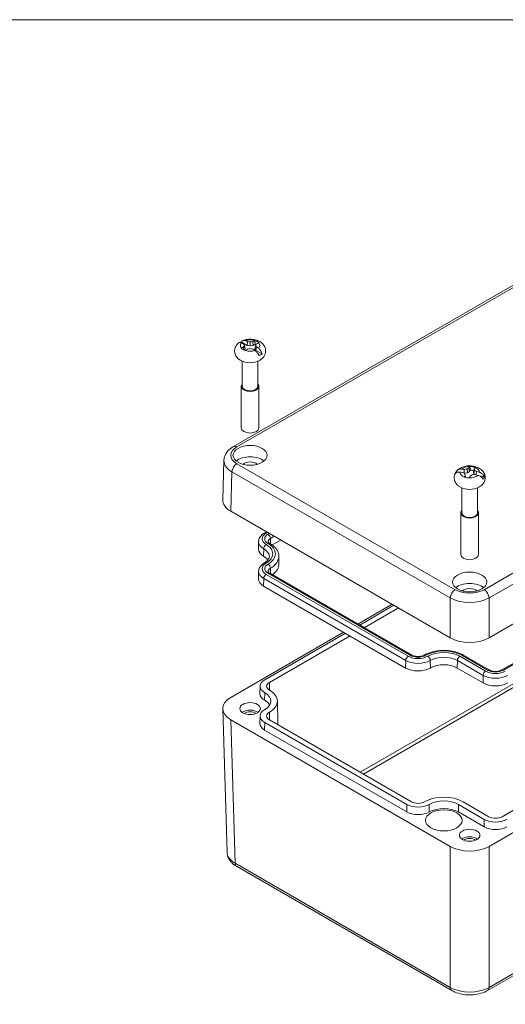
# Model space of a CAD drawing. Header units: millimetres. Extents: x 11 to 684, y 15 to 525.
# Tile 5 of 6: x 446 to 552, y 302 to 518. Entities that reach past the tile are written whole.
import ezdxf

# ---------------------------------------------------------------- set-up
doc = ezdxf.new("R2010")
doc.units = ezdxf.units.MM
doc.header["$LTSCALE"] = 2.5
for name, color, linetype, lineweight in [('Sketch Geometry (ANSI)', 7, 'Continuous', 9), ('Visible (ANSI)', 7, 'Continuous', 9), ('Visible Narrow (ANSI)', 7, 'Continuous', 9)]:
    doc.layers.add(name, color=color, linetype=linetype, lineweight=lineweight)

# ---------------------------------------------------------------- blocks, each defined once
blk = doc.blocks.new('Borders Default Border')
at = {"layer": 'Sketch Geometry (ANSI)', "flags": 128}
blk.add_lwpolyline([(8.89, 8.89), (8.89, 207.01), (270.51, 207.01), (270.51, 8.89), (8.89, 8.89)], dxfattribs=at)

msp = doc.modelspace()

# ---------------------------------------------------------------- linework, layer by layer
at = {"layer": 'Visible (ANSI)'}
for p, q in [((492.924, 423.96), (607.924, 490.355)), ((494.622, 446.914), (495.945, 446.15)), ((496.035, 446.985), (495.945, 446.15)), ((496.597, 446.893), (496.597, 446.013)), ((497.159, 446.985), (497.248, 446.15)), ((548.922, 382.04), (664.182, 448.585)), ((495.17, 445.837), (495.3, 445.091)), ((495.338, 445.075), (495.547, 445.407)), ((495.369, 446.184), (495.547, 445.407)), ((495.945, 446.15), (496.597, 446.013)), ((496.597, 446.013), (497.248, 446.15)), ((497.248, 446.15), (497.675, 446.396)), ((497.825, 446.184), (497.647, 445.407)), ((497.647, 445.407), (497.883, 445.031)), ((498.024, 445.837), (497.883, 445.031)), ((499.206, 444.267), (497.883, 445.031)), ((494.882, 442.674), (494.882, 437.177)), ((498.312, 442.674), (498.312, 437.177)), ((494.657, 437.177), (494.657, 428.057)), ((498.537, 437.177), (498.537, 428.057)), ((551.701, 375.011), (655.646, 435.023)), ((490.597, 412.311), (490.857, 420.915)), ((543.513, 418.975), (543.5, 418.136)), ((544.102, 419.049), (544.186, 418.181)), ((544.504, 419.28), (544.65, 418.479)), ((544.65, 418.479), (544.825, 418.812)), ((545.674, 419.074), (545.508, 418.328)), ((545.764, 418.757), (545.606, 417.932)), ((541.709, 418.439), (542.209, 418.351)), ((543.521, 418.126), (544.186, 418.181)), ((543.686, 417.726), (543.803, 417.189)), ((544.186, 418.181), (544.65, 418.479)), ((545.508, 418.328), (545.606, 417.932)), ((545.606, 417.932), (545.812, 417.825)), ((546.203, 418.502), (546.13, 417.756)), ((547.912, 417.349), (546.812, 417.543)), ((542.965, 414.913), (542.965, 409.416)), ((546.395, 414.913), (546.395, 409.416)), ((492.353, 409.802), (540.438, 382.04)), ((542.74, 409.416), (542.74, 400.296)), ((546.62, 409.416), (546.62, 400.296)), ((500.185, 405.28), (499.729, 405.017)), ((498.464, 403.164), (498.429, 401.521)), ((503.314, 403.474), (501.453, 402.399)), ((664.182, 402.881), (548.922, 336.336)), ((655.72, 402.866), (551.776, 342.854)), ((502.886, 399.916), (502.921, 398.273)), ((498.464, 396.632), (498.429, 394.989)), ((500.889, 396.24), (532.002, 378.277)), ((499.549, 393.4), (530.662, 375.437)), ((520.216, 385.082), (527.693, 389.399)), ((520.594, 384.863), (528.071, 389.18)), ((521.605, 384.279), (529.082, 388.596)), ((492.353, 368.995), (517.086, 383.275)), ((499.803, 372.86), (517.464, 383.056)), ((500.815, 372.276), (518.476, 382.473)), ((543.316, 378.277), (548.972, 375.011)), ((541.975, 375.437), (547.632, 372.171)), ((498.789, 371.47), (498.754, 369.837)), ((548.612, 304.763), (662.92, 370.759)), ((502.561, 368.222), (502.673, 363.01)), ((490.597, 366.486), (491.548, 335.02)), ((498.789, 364.938), (498.754, 363.305)), ((540.438, 336.336), (492.353, 364.097)), ((530.916, 345.536), (499.803, 363.499)), ((531.927, 346.12), (500.815, 364.083)), ((530.891, 343.888), (499.779, 361.851)), ((547.887, 342.27), (542.23, 345.536)), ((548.898, 342.854), (543.241, 346.12)), ((547.862, 340.622), (542.205, 343.888)), ((493.615, 331.975), (540.749, 304.763))]:
    msp.add_line(p, q, dxfattribs=at)
for centre, major_axis, ratio, start_param, end_param in [((496.597, 445.407), (3.273, 0), 0.5773503, 2.2186747, 2.3229799), ((498.029, 434.778), (-9.386, 12.019), 0.4683232, 5.5168566, 5.5598745), ((495.165, 433.124), (5.339, -14.285), 0.6688348, 2.5524337, 2.5954517), ((496.084, 433.06), (11.641, -9.948), 0.8562039, 2.1669644, 2.205938), ((497.109, 433.06), (11.641, 9.948), 0.8562039, 0.9356547, 0.9746283), ((498.029, 433.124), (5.339, 14.285), 0.6688348, 0.546141, 0.5891589), ((496.597, 446.098), (-2.173, 0), 0.5773503, 3.6482783, 4.2057033), ((495.165, 434.778), (-9.386, -12.019), 0.4683232, 3.8649034, 3.9079214), ((496.597, 446.098), (2.173, 0), 0.5773503, 3.6482783, 4.2057033), ((498.029, 433.124), (5.339, 14.285), 0.6688348, 0.7738583, 0.8168763), ((498.01, 434.172), (-5.218, 14.396), 0.1738002, 5.6335542, 5.6725278), ((498.01, 433.58), (0.859, 15.288), 0.3743118, 0.6229853, 0.6619589), ((495.165, 434.778), (-9.386, -12.019), 0.4683232, 4.0926208, 4.1356387), ((496.084, 434.692), (-13.716, -6.807), 0.6556923, 4.3622561, 4.4012297), ((497.109, 434.692), (-13.716, 6.807), 0.6556923, 5.0235482, 5.0625219), ((498.029, 434.778), (-9.386, 12.019), 0.4683232, 5.2891392, 5.3321572), ((496.597, 445.407), (2.024, 0), 0.5773503, 0.8704684, 1.0089682), ((495.184, 434.172), (-5.218, -14.396), 0.1738002, 3.7522501, 3.7912238), ((495.184, 433.58), (0.859, -15.288), 0.3743118, 2.4796337, 2.5186074), ((495.165, 433.124), (5.339, -14.285), 0.6688348, 2.3247164, 2.3677343), ((496.597, 444.06), (-2.95, 0), 0.5773503, 0.8301595, 2.3114332), ((496.597, 445.407), (-3.273, 0), 0.5773503, 2.2186747, 2.4937142), ((496.597, 437.177), (1.94, 0), 0.5773503, 2.655191, 6.769587), ((496.597, 437.177), (1.715, 0), 0.5773503, 3.1415927, 6.2831853), ((496.597, 428.057), (1.94, 0), 0.5773503, 3.1415927, 6.2831853), ((496.597, 419.599), (-3.698, 0), 0.5773503, 3.737508, 5.68727), ((496.597, 419.599), (-1.75, 0), 0.5773503, 3.6324753, 5.7923026), ((544.09, 405.071), (12.418, -8.852), 0.8695238, 2.1652277, 2.2082456), ((544.893, 405.256), (14.534, 4.818), 0.8962296, 1.3341854, 1.3731591), ((545.797, 405.534), (4.747, 14.558), 0.6382655, 0.5965261, 0.6354997), ((546.618, 405.85), (0.384, 15.245), 0.3343306, 0.4584164, 0.5014343), ((544.68, 418.337), (-2.173, 0), 0.5773503, 4.1382955, 4.6957205), ((544.68, 417.646), (2.024, 0), 0.5773503, 1.1050272, 1.4989854), ((542.742, 406.531), (-4.729, -14.498), 0.1338189, 3.6691027, 3.7121206), ((543.192, 405.992), (-0.959, -15.282), 0.2142296, 2.572714, 2.6116876), ((543.674, 405.47), (6.003, -14.087), 0.6978424, 2.3720115, 2.4109852), ((544.68, 417.646), (-3.273, 0), 0.5773503, 5.8502846, 6.1253241), ((545.27, 407.309), (-14.07, 5.882), 0.6690122, 5.1302484, 5.1732664), ((545.686, 406.76), (-9.961, 11.63), 0.4973308, 5.4209068, 5.4598805), ((544.68, 418.337), (2.173, 0), 0.5773503, 4.1382955, 4.6957205), ((546.618, 405.85), (0.384, 15.245), 0.3343306, 0.6861337, 0.7291517), ((546.168, 406.238), (-3.405, 14.929), 0.0137179, 5.5873819, 5.6263555), ((542.742, 406.531), (-4.729, -14.498), 0.1338189, 3.89682, 3.9398379), ((543.563, 406.696), (-8.894, -12.465), 0.4377539, 3.9988921, 4.0378657), ((544.467, 406.974), (-15.02, -2.976), 0.6957179, 4.4842524, 4.5232261), ((545.27, 407.309), (-14.07, 5.882), 0.6690122, 4.9025311, 4.945549), ((544.09, 405.071), (12.418, -8.852), 0.8695238, 1.9375103, 1.9805283), ((544.68, 417.646), (3.273, 0), 0.5773503, 5.8502846, 6.1253241), ((544.68, 416.299), (-2.95, 0), 0.5773503, 0.8301595, 2.3114332), ((496.598, 412.251), (-6.002, 0), 0.5771744, 6.2657373, 7.0684312), ((544.68, 409.416), (1.94, 0), 0.5773503, 2.655191, 6.769587), ((544.68, 409.416), (1.715, 0), 0.5773503, 3.1415926, 6.2831853), ((502.254, 401.493), (-3.825, 0), 0.5773503, 6.2708424, 7.0685835), ((496.597, 398.227), (4.175, 0), 0.5773503, 0.3696909, 0.7853982), ((544.68, 400.296), (1.94, 0), 0.5773503, 3.1415927, 6.2831853), ((496.597, 398.227), (6.325, 0), 0.5773503, 5.5928926, 6.2955282), ((502.254, 394.961), (-3.825, 0), 0.5773503, 6.2708424, 7.0685835), ((544.68, 391.839), (-3.698, 0), 0.5773503, 3.737508, 5.68727), ((544.68, 391.839), (-1.75, 0), 0.5773503, 3.6324753, 5.7923026), ((544.68, 384.491), (6, 0), 0.5775261, 3.9271431, 5.4976349), ((539.023, 373.733), (4.175, 0), 0.5773503, 0.7853982, 2.3561945), ((533.366, 376.999), (3.825, 0), 0.5773503, 3.9269908, 5.4977871), ((502.254, 371.445), (-3.465, 0), 0.5773503, 5.4977871, 7.0685835), ((502.254, 371.445), (-2.035, 0), 0.5773503, 5.4977871, 7.0685835), ((550.337, 373.733), (3.825, 0), 0.5773503, 3.9269908, 5.4977871), ((502.254, 369.812), (-3.5, 0), 0.5773503, 6.2708424, 7.0685835), ((496.597, 368.179), (4.535, 0), 0.5773503, 5.4977871, 7.0685835), ((496.597, 368.179), (5.965, 0), 0.5773503, 5.4977871, 7.0685835), ((496.598, 366.546), (-6.002, 0), 0.5771744, 5.4979394, 7.0684312), ((496.597, 366.546), (4.5, 0), 0.5773503, 0.3066632, 0.7853982), ((496.597, 364.913), (-2.25, 0), 0.5773503, 3.8212665, 5.6035115), ((496.597, 364.913), (-1.621, 0), 0.5773503, 3.7937488, 5.6310292), ((502.254, 364.913), (-3.465, 0), 0.5773503, 5.4977871, 7.0685835), ((502.254, 364.913), (-2.035, 0), 0.5773503, 5.4977871, 7.0685835), ((502.254, 363.28), (-3.5, 0), 0.5773503, 6.2708424, 7.0685835), ((533.366, 346.95), (-3.465, 0), 0.5773503, 0.7853982, 2.3561945), ((533.366, 346.95), (-2.035, 0), 0.5773503, 0.7853982, 2.3561945), ((539.023, 343.684), (-5.965, 0), 0.5773503, 3.9269908, 5.4977871), ((539.023, 343.684), (-4.535, 0), 0.5773503, 3.9269908, 5.4977871), ((533.366, 345.317), (-3.5, 0), 0.5773503, 0.7853982, 2.3561945), ((539.023, 342.051), (-4.5, 0), 0.5773503, 3.9269908, 5.4977871), ((550.337, 343.684), (-3.465, 0), 0.5773503, 0.7853982, 2.3561945), ((550.337, 343.684), (-2.035, 0), 0.5773503, 0.7853982, 2.3561945), ((550.337, 342.051), (-3.5, 0), 0.5773503, 0.7853982, 2.3561945), ((544.68, 337.152), (-2.25, 0), 0.5773503, 3.8212665, 5.6035115), ((544.68, 337.152), (-1.621, 0), 0.5773503, 3.7937488, 5.6310292), ((544.68, 338.786), (-6, 0), 0.5775261, 0.7855505, 2.3560422)]:
    msp.add_ellipse(centre, major_axis=major_axis, ratio=ratio, start_param=start_param, end_param=end_param, dxfattribs=at)
for centre, major_axis in [((496.597, 422.049), (3.75, 0)), ((544.68, 394.288), (3.75, 0)), ((496.597, 366.546), (2.25, 0)), ((539.023, 342.051), (4, 0)), ((544.68, 338.785), (2.25, 0))]:
    msp.add_ellipse(centre, major_axis=major_axis, ratio=0.5773503, dxfattribs=at)
for points, knots in [([(494.606, 442.803), (494.364, 442.931), (494.132, 443.089), (493.709, 443.497), (493.517, 443.748), (493.277, 444.29), (493.21, 444.56), (493.189, 445.081), (493.223, 445.328), (493.369, 445.796), (493.484, 446.013), (493.76, 446.399), (493.925, 446.565), (494.098, 446.706)], [1.526035, 1.526035, 1.526035, 1.526035, 1.815949, 1.815949, 2.105863, 2.105863, 2.3328104, 2.3328104, 2.5344464, 2.5344464, 2.748915, 2.748915, 2.975605, 2.975605, 2.975605, 2.975605]), ([(494.697, 446.706), (494.614, 446.742), (494.533, 446.766), (494.35, 446.797), (494.233, 446.783), (494.135, 446.732), (494.116, 446.72), (494.099, 446.705)], [0.68879134, 0.68879134, 0.68879134, 0.68879134, 0.72255267, 0.72255267, 0.77863308, 0.77863308, 0.79228398, 0.79228398, 0.79228398, 0.79228398]), ([(494.622, 446.914), (494.693, 447.022), (494.796, 447.117), (495.007, 447.231), (495.155, 447.261), (495.365, 447.246), (495.455, 447.227), (495.542, 447.195)], [0.0591837, 0.0591837, 0.0591837, 0.0591837, 0.110077, 0.110077, 0.16615742, 0.16615742, 0.19991875, 0.19991875, 0.19991875, 0.19991875]), ([(494.971, 447.206), (495.314, 447.34), (495.673, 447.425), (496.402, 447.511), (496.772, 447.512), (497.502, 447.429), (497.861, 447.346), (498.548, 447.08), (498.879, 446.898), (499.418, 446.426), (499.641, 446.158), (499.905, 445.587), (499.978, 445.317), (500.007, 444.794), (499.977, 444.546), (499.837, 444.075), (499.726, 443.857), (499.434, 443.437), (499.244, 443.25), (498.897, 442.982), (498.744, 442.886), (498.587, 442.803)], [3.3293505, 3.3293505, 3.3293505, 3.3293505, 3.7253088, 3.7253088, 4.1215665, 4.1215665, 4.5177251, 4.5177251, 4.914035, 4.914035, 5.2362341, 5.2362341, 5.4654748, 5.4654748, 5.6673167, 5.6673167, 5.8805477, 5.8805477, 6.139927, 6.139927, 6.3279466, 6.3279466, 6.3279466, 6.3279466]), ([(498.572, 443.901), (498.5, 444.046), (498.398, 444.214), (498.187, 444.501), (498.039, 444.667), (497.829, 444.863), (497.739, 444.938), (497.651, 445.001)], [0.0591837, 0.0591837, 0.0591837, 0.0591837, 0.110077, 0.110077, 0.16615742, 0.16615742, 0.19991875, 0.19991875, 0.19991875, 0.19991875]), ([(498.497, 445.489), (498.58, 445.423), (498.661, 445.344), (498.843, 445.132), (498.961, 444.948), (499.111, 444.626), (499.174, 444.435), (499.206, 444.267)], [0.68879134, 0.68879134, 0.68879134, 0.68879134, 0.72255267, 0.72255267, 0.77863308, 0.77863308, 0.82952638, 0.82952638, 0.82952638, 0.82952638]), ([(490.857, 420.915), (490.865, 421.181), (490.909, 421.445), (491.06, 421.948), (491.166, 422.187), (491.424, 422.63), (491.576, 422.834), (491.913, 423.209), (492.098, 423.38), (492.493, 423.692), (492.703, 423.833), (492.924, 423.96)], [0.01744798, 0.01744798, 0.01744798, 0.01744798, 0.17100756, 0.17100756, 0.32456714, 0.32456714, 0.47812671, 0.47812671, 0.63168629, 0.63168629, 0.78524587, 0.78524587, 0.78524587, 0.78524587]), ([(541.709, 418.439), (541.788, 418.569), (541.908, 418.696), (542.165, 418.877), (542.351, 418.956), (542.622, 419.011), (542.739, 419.021), (542.856, 419.018)], [0.0591837, 0.0591837, 0.0591837, 0.0591837, 0.110077, 0.110077, 0.16615742, 0.16615742, 0.19991875, 0.19991875, 0.19991875, 0.19991875]), ([(541.805, 418.574), (541.992, 418.799), (542.205, 418.978), (542.719, 419.314), (543.03, 419.45), (543.704, 419.655), (544.071, 419.716), (544.806, 419.752), (545.175, 419.729), (545.897, 419.596), (546.25, 419.486), (546.911, 419.161), (547.223, 418.948), (547.69, 418.426), (547.865, 418.151), (548.051, 417.59), (548.09, 417.324), (548.066, 416.817), (548.011, 416.577), (547.827, 416.122), (547.694, 415.912), (547.355, 415.508), (547.14, 415.33), (546.834, 415.133), (546.753, 415.086), (546.671, 415.042)], [3.2920615, 3.2920615, 3.2920615, 3.2920615, 3.5702752, 3.5702752, 3.9317945, 3.9317945, 4.3309255, 4.3309255, 4.7259284, 4.7259284, 5.1238269, 5.1238269, 5.5104132, 5.5104132, 5.7985537, 5.7985537, 6.0146682, 6.0146682, 6.2163766, 6.2163766, 6.4391411, 6.4391411, 6.7190629, 6.7190629, 6.8179638, 6.8179638, 6.8179638, 6.8179638]), ([(542.689, 415.042), (542.497, 415.144), (542.312, 415.265), (541.962, 415.56), (541.798, 415.734), (541.519, 416.15), (541.405, 416.394), (541.281, 416.903), (541.265, 417.164), (541.325, 417.66), (541.398, 417.894), (541.523, 418.15), (541.548, 418.198), (541.575, 418.244)], [2.0160522, 2.0160522, 2.0160522, 2.0160522, 2.2463974, 2.2463974, 2.4767426, 2.4767426, 2.7070878, 2.7070878, 2.9164773, 2.9164773, 3.1199295, 3.1199295, 3.1677783, 3.1677783, 3.1677783, 3.1677783]), ([(542.508, 418.358), (542.393, 418.365), (542.279, 418.361), (542.019, 418.327), (541.846, 418.272), (541.614, 418.139), (541.511, 418.043), (541.448, 417.944)], [0.68879134, 0.68879134, 0.68879134, 0.68879134, 0.72255267, 0.72255267, 0.77863308, 0.77863308, 0.82952638, 0.82952638, 0.82952638, 0.82952638]), ([(547.651, 416.854), (547.572, 416.978), (547.452, 417.113), (547.195, 417.332), (547.009, 417.451), (546.738, 417.577), (546.621, 417.622), (546.504, 417.656)], [0.0591837, 0.0591837, 0.0591837, 0.0591837, 0.110077, 0.110077, 0.16615742, 0.16615742, 0.19991875, 0.19991875, 0.19991875, 0.19991875]), ([(546.853, 418.316), (546.967, 418.279), (547.081, 418.227), (547.341, 418.079), (547.514, 417.937), (547.746, 417.67), (547.85, 417.504), (547.912, 417.349)], [0.68879134, 0.68879134, 0.68879134, 0.68879134, 0.72255267, 0.72255267, 0.77863308, 0.77863308, 0.82952638, 0.82952638, 0.82952638, 0.82952638]), ([(499.729, 405.017), (499.589, 404.936), (499.457, 404.847), (499.21, 404.652), (499.096, 404.546), (498.889, 404.315), (498.797, 404.19), (498.642, 403.922), (498.58, 403.778), (498.492, 403.478), (498.467, 403.321), (498.464, 403.164)], [3.14159265, 3.14159265, 3.14159265, 3.14159265, 3.2962037, 3.2962037, 3.45081476, 3.45081476, 3.60542581, 3.60542581, 3.76003686, 3.76003686, 3.91464791, 3.91464791, 3.91464791, 3.91464791]), ([(500.544, 403.125), (500.544, 403.119), (500.544, 403.112), (500.551, 403.089), (500.557, 403.073), (500.582, 403.031), (500.6, 403.005), (500.653, 402.945), (500.688, 402.912), (500.776, 402.843), (500.828, 402.807), (500.889, 402.772)], [3.93933373, 3.93933373, 3.93933373, 3.93933373, 4.09394478, 4.09394478, 4.24855583, 4.24855583, 4.40316688, 4.40316688, 4.55777793, 4.55777793, 4.71238898, 4.71238898, 4.71238898, 4.71238898]), ([(500.889, 402.772), (501.12, 402.638), (501.336, 402.493), (501.735, 402.178), (501.917, 402.008), (502.242, 401.645), (502.384, 401.451), (502.621, 401.041), (502.714, 400.826), (502.845, 400.379), (502.881, 400.148), (502.886, 399.916)], [4.71238898, 4.71238898, 4.71238898, 4.71238898, 4.86700003, 4.86700003, 5.02161108, 5.02161108, 5.17622213, 5.17622213, 5.33083318, 5.33083318, 5.48544424, 5.48544424, 5.48544424, 5.48544424]), ([(500.807, 399.841), (500.805, 399.76), (500.793, 399.679), (500.743, 399.51), (500.706, 399.422), (500.6, 399.239), (500.531, 399.143), (500.36, 398.951), (500.257, 398.855), (500.017, 398.665), (499.881, 398.573), (499.729, 398.485)], [5.51013005, 5.51013005, 5.51013005, 5.51013005, 5.6647411, 5.6647411, 5.81935215, 5.81935215, 5.97396321, 5.97396321, 6.12857426, 6.12857426, 6.28318531, 6.28318531, 6.28318531, 6.28318531]), ([(499.729, 398.485), (499.589, 398.404), (499.457, 398.316), (499.21, 398.12), (499.096, 398.014), (498.889, 397.783), (498.797, 397.658), (498.642, 397.39), (498.58, 397.246), (498.492, 396.946), (498.467, 396.79), (498.464, 396.632)], [3.14159265, 3.14159265, 3.14159265, 3.14159265, 3.2962037, 3.2962037, 3.45081476, 3.45081476, 3.60542581, 3.60542581, 3.76003686, 3.76003686, 3.91464791, 3.91464791, 3.91464791, 3.91464791]), ([(500.544, 396.593), (500.544, 396.587), (500.544, 396.58), (500.551, 396.557), (500.557, 396.542), (500.582, 396.499), (500.6, 396.473), (500.653, 396.413), (500.688, 396.38), (500.776, 396.311), (500.828, 396.275), (500.889, 396.24)], [3.93933373, 3.93933373, 3.93933373, 3.93933373, 4.09394478, 4.09394478, 4.24855583, 4.24855583, 4.40316688, 4.40316688, 4.55777793, 4.55777793, 4.71238898, 4.71238898, 4.71238898, 4.71238898]), ([(532.002, 378.277), (532.102, 378.219), (532.223, 378.164), (532.506, 378.068), (532.667, 378.029), (533.016, 377.974), (533.202, 377.96), (533.577, 377.963), (533.765, 377.979), (534.117, 378.04), (534.282, 378.084), (534.542, 378.179), (534.644, 378.227), (534.731, 378.277)], [4.712389, 4.712389, 4.712389, 4.712389, 4.966587, 4.966587, 5.2329949, 5.2329949, 5.5088291, 5.5088291, 5.7878501, 5.7878501, 6.0630472, 6.0630472, 6.2831853, 6.2831853, 6.2831853, 6.2831853]), ([(534.731, 378.277), (535.2, 378.548), (535.729, 378.768), (536.864, 379.102), (537.469, 379.215), (538.707, 379.328), (539.339, 379.328), (540.577, 379.215), (541.183, 379.102), (542.317, 378.768), (542.846, 378.548), (543.316, 378.277)], [3.1415927, 3.1415927, 3.1415927, 3.1415927, 3.4557519, 3.4557519, 3.7699112, 3.7699112, 4.0840704, 4.0840704, 4.3982297, 4.3982297, 4.712389, 4.712389, 4.712389, 4.712389]), ([(548.972, 375.011), (549.072, 374.953), (549.194, 374.898), (549.476, 374.802), (549.638, 374.763), (549.986, 374.708), (550.173, 374.694), (550.548, 374.697), (550.736, 374.713), (551.088, 374.774), (551.252, 374.818), (551.512, 374.913), (551.615, 374.961), (551.701, 375.011)], [4.712389, 4.712389, 4.712389, 4.712389, 4.966587, 4.966587, 5.2329949, 5.2329949, 5.5088291, 5.5088291, 5.7878501, 5.7878501, 6.0630472, 6.0630472, 6.2831853, 6.2831853, 6.2831853, 6.2831853]), ([(491.548, 335.02), (491.556, 334.755), (491.6, 334.491), (491.751, 333.988), (491.857, 333.749), (492.115, 333.306), (492.267, 333.101), (492.604, 332.726), (492.789, 332.555), (493.184, 332.243), (493.395, 332.103), (493.615, 331.975)], [0.01744798, 0.01744798, 0.01744798, 0.01744798, 0.17100756, 0.17100756, 0.32456714, 0.32456714, 0.47812671, 0.47812671, 0.63168629, 0.63168629, 0.78524587, 0.78524587, 0.78524587, 0.78524587]), ([(540.749, 304.763), (541.2, 304.502), (541.693, 304.298), (542.735, 303.992), (543.282, 303.89), (544.397, 303.788), (544.963, 303.788), (546.078, 303.89), (546.625, 303.992), (547.667, 304.298), (548.161, 304.502), (548.612, 304.763)], [-0.7852459, -0.7852459, -0.7852459, -0.7852459, -0.4711475, -0.4711475, -0.1570492, -0.1570492, 0.1570492, 0.1570492, 0.4711475, 0.4711475, 0.7852459, 0.7852459, 0.7852459, 0.7852459])]:
    msp.add_open_spline(points, degree=3, knots=knots, dxfattribs=at)
for points, degree in [([(494.697, 446.706), (494.704, 446.703), (494.711, 446.7), (494.718, 446.697)], 3), ([(495.565, 447.186), (495.557, 447.189), (495.55, 447.192), (495.542, 447.195)], 3), ([(497.651, 447.195), (497.644, 447.192), (497.636, 447.189), (497.629, 447.186)], 3), ([(497.651, 447.195), (497.665, 446.785), (497.675, 446.396)], 2), ([(498.475, 446.697), (498.482, 446.7), (498.489, 446.703), (498.497, 446.706)], 3), ([(494.718, 445.506), (494.711, 445.5), (494.704, 445.495), (494.697, 445.489)], 3), ([(495.542, 445.001), (495.55, 445.006), (495.557, 445.012), (495.565, 445.017)], 3), ([(497.629, 445.017), (497.636, 445.012), (497.644, 445.006), (497.651, 445.001)], 3), ([(498.497, 445.489), (498.489, 445.495), (498.482, 445.5), (498.475, 445.506)], 3), ([(542.885, 419.017), (542.875, 419.017), (542.866, 419.018), (542.856, 419.018)], 3), ([(544.716, 419.591), (544.713, 419.587), (544.71, 419.582), (544.707, 419.578)], 3), ([(544.716, 419.591), (544.773, 419.191), (544.825, 418.812)], 2), ([(545.852, 419.377), (545.855, 419.381), (545.857, 419.386), (545.86, 419.39)], 3), ([(542.508, 418.358), (542.517, 418.357), (542.527, 418.357), (542.537, 418.356)], 3), ([(543.508, 417.304), (543.506, 417.297), (543.503, 417.291), (543.5, 417.284)], 3), ([(544.644, 417.083), (544.647, 417.09), (544.65, 417.096), (544.654, 417.103)], 3), ([(546.475, 417.664), (546.485, 417.661), (546.495, 417.658), (546.504, 417.656)], 3), ([(546.853, 418.316), (546.843, 418.319), (546.833, 418.322), (546.823, 418.325)], 3)]:
    msp.add_open_spline(points, degree=degree, dxfattribs=at)
at = {"layer": 'Visible Narrow (ANSI)'}
for p, q in [((493.674, 423.886), (608.674, 490.281)), ((662.861, 458.996), (547.862, 392.601)), ((548.922, 390.785), (663.922, 457.18)), ((552.076, 374.974), (656.021, 434.986)), ((541.499, 392.601), (493.674, 420.212)), ((492.353, 409.802), (492.613, 418.396)), ((492.613, 418.396), (540.438, 390.785)), ((500.405, 405.153), (500.104, 404.98)), ((500.815, 404.917), (500.514, 404.743)), ((501.866, 404.31), (501.044, 403.835)), ((501.062, 402.668), (501.044, 403.835)), ((499.574, 401.59), (499.549, 399.932)), ((605.222, 401.395), (520.705, 352.599)), ((521.405, 352.194), (605.576, 400.79)), ((501.062, 396.14), (501.044, 397.303)), ((499.574, 395.058), (499.549, 393.4)), ((499.574, 395.058), (530.686, 377.095)), ((500.104, 395.966), (531.217, 378.003)), ((500.514, 396.203), (531.627, 378.24)), ((540.438, 390.785), (540.438, 382.04)), ((548.922, 382.04), (548.922, 390.785)), ((542.53, 378.003), (548.187, 374.737)), ((542.941, 378.24), (548.597, 374.974)), ((530.686, 377.095), (530.662, 375.437)), ((536.046, 377.095), (536.071, 375.437)), ((542, 377.095), (541.975, 375.437)), ((542, 377.095), (547.657, 373.829)), ((547.657, 373.829), (547.632, 372.171)), ((500.815, 372.276), (500.84, 370.6)), ((663.231, 371.424), (548.922, 305.428)), ((499.779, 368.383), (499.803, 370.031)), ((500.815, 365.744), (500.84, 364.068)), ((493.305, 332.641), (492.353, 364.097)), ((499.779, 361.851), (499.803, 363.499)), ((530.891, 343.888), (530.916, 345.536)), ((535.841, 343.888), (535.817, 345.536)), ((542.205, 343.888), (542.23, 345.536)), ((547.862, 340.622), (547.887, 342.27)), ((540.438, 336.336), (540.438, 305.428)), ((548.922, 305.428), (548.922, 336.336)), ((540.438, 305.428), (493.305, 332.641))]:
    msp.add_line(p, q, dxfattribs=at)
for centre, major_axis, ratio, start_param, end_param in [((496.597, 446.101), (-2.143, 0), 0.5773503, 5.7808092, 6.7855614), ((496.597, 446.101), (2.143, 0), 0.5773503, 1.0684202, 2.0731725), ((496.597, 446.101), (2.143, 0), 0.5773503, 5.7808092, 6.7855614), ((496.597, 446.101), (-2.143, 0), 0.5773503, 1.0684202, 2.0731725), ((496.857, 422.049), (-4.501, 0), 0.5771744, 5.4979394, 7.0684312), ((493.674, 422.661), (-0.75, 1.299), 0.5773503, 5.4977871, 6.2831853), ((496.857, 420.824), (-6.001, 0.045), 0.5772404, 6.2700975, 7.0727913), ((493.674, 418.987), (-0.75, -1.299), 0.5773503, 3.9269908, 5.4803339), ((544.68, 418.34), (2.143, 0), 0.5773503, 1.5584374, 2.5631896), ((544.68, 418.34), (2.143, 0), 0.5773503, 6.2708263, 7.2755786), ((544.68, 418.34), (-2.143, 0), 0.5773503, 6.2708263, 7.2755786), ((544.68, 418.34), (-2.143, 0), 0.5773503, 1.5584374, 2.5631896), ((502.254, 403.739), (-3.04, 0), 0.5773503, 5.4977871, 7.0685835), ((500.104, 404.368), (-0.375, 0.65), 0.5773503, 5.4977871, 6.2831853), ((502.254, 403.739), (-2.46, 0), 0.5773503, 5.4977871, 7.0685835), ((500.514, 404.131), (-0.375, 0.65), 0.5773503, 3.9444441, 5.4977871), ((502.254, 403.137), (-1.71, 0), 0.5773503, 5.4977871, 6.2955282), ((502.254, 403.137), (-3.79, 0), 0.5773503, 6.2708424, 7.0685835), ((500.104, 401.885), (-0.375, -0.65), 0.5773503, 3.9269908, 5.4803339), ((496.597, 399.871), (4.21, 0), 0.5773503, 6.2708424, 7.0685835), ((496.597, 400.473), (4.96, 0), 0.5773503, 5.4977871, 7.0685835), ((500.514, 402.122), (0.375, 0.65), 0.5773503, 0, 0.7853982), ((496.597, 400.473), (5.54, 0), 0.5773503, 5.4977871, 7.0685835), ((496.597, 399.871), (6.29, 0), 0.5773503, 5.4977871, 6.2955282), ((502.254, 397.207), (-3.04, 0), 0.5773503, 5.4977871, 7.0685835), ((502.254, 397.207), (-2.46, 0), 0.5773503, 5.4977871, 7.0685835), ((500.104, 397.836), (-0.375, 0.65), 0.5773503, 5.4977871, 6.2831853), ((500.514, 397.599), (-0.375, 0.65), 0.5773503, 3.9444441, 5.4977871), ((502.254, 396.605), (-1.71, 0), 0.5773503, 5.4977871, 6.2955282), ((502.254, 396.605), (-3.79, 0), 0.5773503, 6.2708424, 7.0685835), ((500.104, 395.353), (-0.375, -0.65), 0.5773503, 3.9269908, 5.4803339), ((500.514, 395.59), (0.375, 0.65), 0.5773503, 0, 0.7853982), ((541.499, 391.376), (0.75, 1.299), 0.5773503, 0.7853982, 2.3387412), ((544.68, 393.214), (6, 0), 0.5724009, 3.9271431, 5.4976349), ((544.68, 394.438), (-4.5, 0), 0.5775261, 0.7855505, 2.3560422), ((547.862, 391.376), (-0.75, 1.299), 0.5773503, 3.9444441, 5.4977871), ((531.217, 377.39), (-0.375, -0.65), 0.5773503, 3.9269908, 5.4803339), ((533.366, 379.244), (3.04, 0), 0.5773503, 3.9269908, 5.4977871), ((531.627, 377.627), (0.375, 0.65), 0.5773503, 0, 0.7853982), ((533.366, 379.244), (2.46, 0), 0.5773503, 3.9269908, 5.4977871), ((535.106, 377.627), (-0.375, 0.65), 0.5773503, 5.4977871, 6.2831853), ((539.023, 375.978), (5.54, 0), 0.5773503, 0.7853982, 2.3561945), ((539.023, 375.978), (4.96, 0), 0.5773503, 0.7853982, 2.3561945), ((535.516, 377.39), (0.375, -0.65), 0.5773503, 0.8028515, 2.3561945), ((539.023, 375.376), (4.21, 0), 0.5773503, 0.7853982, 2.3561945), ((542.53, 377.39), (-0.375, -0.65), 0.5773503, 3.9269908, 5.4803339), ((542.941, 377.627), (0.375, 0.65), 0.5773503, 0, 0.7853982), ((533.366, 378.642), (3.79, 0), 0.5773503, 3.9269908, 5.4977871), ((548.187, 374.124), (-0.375, -0.65), 0.5773503, 3.9269908, 5.4803339), ((550.337, 375.376), (3.79, 0), 0.5773503, 3.9269908, 5.4977871), ((550.337, 375.978), (3.04, 0), 0.5773503, 3.9269908, 5.4977871), ((548.597, 374.361), (0.375, 0.65), 0.5773503, 0, 0.7853982), ((550.337, 375.978), (2.46, 0), 0.5773503, 3.9269908, 5.4977871), ((552.076, 374.361), (-0.375, 0.65), 0.5773503, 5.4977871, 6.2831853), ((497.548, 335.111), (-6.001, -0.045), 0.5772404, 0.0130878, 0.7808857), ((494.365, 333.274), (-0.75, -1.299), 0.5773503, 5.5152404, 6.2831853), ((544.68, 307.9), (-6, 0), 0.5824755, 0.7855505, 2.3560422), ((541.499, 306.062), (-0.75, -1.299), 0.5773503, 5.5152404, 6.2831853), ((547.862, 306.062), (0.75, -1.299), 0.5773503, 0, 0.7679449)]:
    msp.add_ellipse(centre, major_axis=major_axis, ratio=ratio, start_param=start_param, end_param=end_param, dxfattribs=at)

# ---------------------------------------------------------------- block references
at = {"xscale": 2.5, "yscale": 2.5, "zscale": 2.5}
msp.add_blockref('Borders Default Border', (0, 0), dxfattribs=at)

doc.saveas('drawing.dxf')
